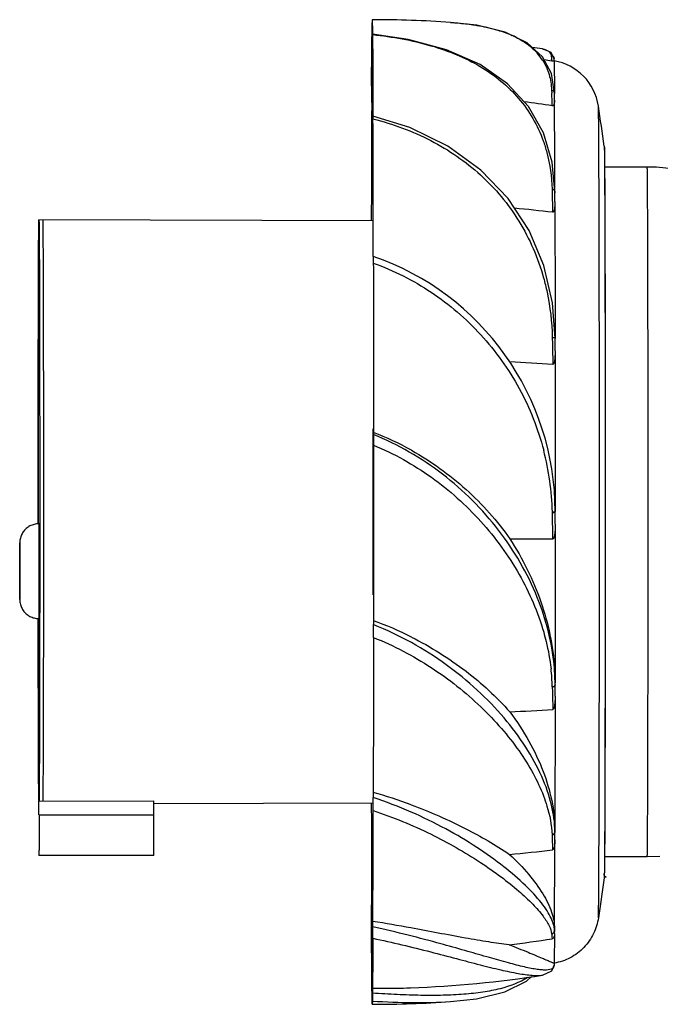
# Model space of a CAD drawing. Header units: millimetres. Extents: x 520 to 659, y -95 to -22.
# Tile 1 of 2: x 520 to 567, y -95 to -22. Entities that reach past the tile are written whole.
import ezdxf

# ---------------------------------------------------------------- set-up
doc = ezdxf.new("R2010")
doc.units = ezdxf.units.MM
doc.header["$LTSCALE"] = 30.734
doc.layers.get('0').update_dxf_attribs({"linetype": 'CONTINUOUS'})

msp = doc.modelspace()

# ---------------------------------------------------------------- linework, layer by layer
at = {"color": 7, "linetype": 'Continuous'}
for p, q in [((551.42, -22.417), (551.431, -22.418)), ((545.617, -23.422), (545.618, -23.04)), ((545.656, -23.284), (545.657, -23.319)), ((545.657, -23.319), (545.691, -23.323)), ((545.657, -23.319), (545.69, -23.324)), ((558.218, -24.38), (558.222, -24.381)), ((545.633, -25.104), (545.633, -25.104)), ((558.871, -24.867), (558.872, -24.873)), ((558.919, -25.275), (558.92, -25.289)), ((559.085, -25.271), (559.085, -25.267)), ((559.085, -25.27), (559.085, -25.271)), ((558.905, -27.436), (558.906, -27.456)), ((558.906, -27.456), (558.915, -27.652)), ((559.116, -27.647), (559.116, -27.666)), ((545.583, -27.939), (545.583, -28.352)), ((559.119, -28.159), (559.116, -27.666)), ((562.367, -28.605), (562.367, -28.605)), ((545.59, -29.31), (545.589, -29.657)), ((565.979, -33.119), (562.823, -33.119)), ((558.934, -34.753), (558.934, -34.782)), ((558.934, -34.782), (558.938, -34.901)), ((559.144, -34.919), (559.145, -35.024)), ((559.145, -34.897), (559.145, -34.926)), ((559.146, -35.682), (559.145, -34.926)), ((545.7, -37.087), (520.979, -37.019)), ((520.979, -37.019), (520.988, -37.284)), ((521.288, -37.284), (521.279, -37.019)), ((520.987, -39.605), (520.979, -39.369)), ((558.953, -45.702), (558.954, -45.738)), ((559.164, -45.758), (559.164, -45.792)), ((559.164, -46.701), (559.164, -45.793)), ((545.725, -52.737), (545.726, -52.895)), ((559.002, -60.613), (558.959, -58.618)), ((559.171, -58.612), (559.17, -58.576)), ((559.17, -59.53), (559.171, -58.612)), ((562.864, -58.614), (562.864, -58.865)), ((521.029, -59.495), (520.959, -59.495)), ((555.817, -60.613), (559.002, -60.613)), ((519.554, -62.065), (519.555, -61.693)), ((519.553, -62.996), (519.554, -62.547)), ((519.554, -62.114), (519.554, -62.065)), ((519.554, -62.484), (519.554, -62.114)), ((519.554, -62.547), (519.554, -62.484)), ((519.554, -63.44), (519.553, -62.996)), ((520.968, -62.995), (520.968, -63.063)), ((519.554, -63.506), (519.554, -63.44)), ((519.554, -63.908), (519.554, -63.506)), ((519.554, -63.913), (519.554, -63.908)), ((521.024, -66.495), (520.959, -66.495)), ((545.724, -66.654), (545.724, -66.946)), ((545.746, -66.955), (545.724, -66.946)), ((545.746, -66.956), (545.724, -66.946)), ((559.164, -71.314), (559.115, -70.182)), ((559.165, -70.201), (559.164, -71.256)), ((559.164, -71.402), (559.163, -71.253)), ((558.953, -71.535), (558.953, -71.565)), ((559.163, -72.223), (559.164, -71.433)), ((559.164, -71.402), (559.164, -71.433)), ((545.709, -79.347), (545.709, -79.729)), ((520.971, -81.019), (520.971, -80.01)), ((520.987, -80.009), (529.487, -79.986)), ((529.487, -81.018), (529.487, -79.986)), ((545.7, -80.15), (529.479, -80.196)), ((520.987, -81.018), (520.986, -81.487)), ((520.987, -81.018), (529.487, -81.018)), ((529.486, -81.487), (529.487, -81.018)), ((559.145, -82.152), (559.145, -82.258)), ((559.145, -82.152), (559.145, -82.178)), ((558.934, -82.485), (558.934, -82.505)), ((559.143, -82.845), (559.145, -82.302)), ((559.145, -82.281), (559.145, -82.302)), ((529.479, -84.019), (520.979, -84.019)), ((565.979, -84.119), (562.823, -84.119)), ((566.898, -84.089), (565.979, -84.119)), ((562.795, -85.658), (562.367, -88.633)), ((562.801, -85.515), (562.795, -85.658)), ((562.795, -85.658), (562.795, -85.658)), ((545.589, -87.587), (545.59, -87.926)), ((545.682, -89.299), (545.682, -88.885)), ((559.116, -89.416), (559.117, -89.553)), ((559.117, -89.416), (559.116, -89.438)), ((558.905, -89.801), (558.906, -89.809)), ((559.114, -89.778), (559.117, -89.566)), ((559.117, -89.558), (559.117, -89.567)), ((550.917, -90.603), (550.719, -90.548)), ((545.633, -92.133), (545.633, -92.133)), ((559.083, -91.98), (559.083, -92.127)), ((558.24, -92.857), (558.241, -92.857)), ((545.648, -93.815), (545.648, -94.197)), ((548.46, -93.798), (548.465, -93.797)), ((545.646, -94.782), (545.636, -95.018)), ((551.416, -94.821), (551.426, -94.82))]:
    msp.add_line(p, q, dxfattribs=at)
for points in [[(558.218, -24.96), (557.094, -23.939), (555.477, -23.154), (553.361, -22.634), (551.42, -22.417)], [(559.145, -34.896), (558.947, -32.742), (558.297, -30.576), (557.195, -28.641), (555.637, -26.955), (553.611, -25.542), (551.134, -24.438), (548.284, -23.673), (545.656, -23.284)], [(559.083, -25.104), (558.87, -24.65), (558.223, -24.381)], [(559.116, -27.645), (558.891, -26.209), (558.218, -24.96)], [(559.164, -45.757), (558.973, -43.145), (558.335, -40.396), (557.242, -37.811), (555.687, -35.438), (553.67, -33.333), (551.22, -31.563), (548.409, -30.194), (545.689, -29.345)], [(558.241, -92.857), (558.913, -92.554), (559.083, -92.13)], [(551.416, -94.821), (553.35, -94.605), (555.449, -94.088), (557.052, -93.308), (557.426, -92.967)]]:
    msp.add_lwpolyline(points, dxfattribs=at)
for centre, radius, start, end in [((545.629, -107.23), 85.01, 86.08696, 89.99987), ((553.1, -29.819), 7.053, 63.25369, 65.97357), ((545.621, -104.051), 80.661, 81.01206, 81.55161), ((554.751, -27.439), 4.135, 32.12254, 41.26329), ((545.654, -103.936), 79.758, 80.4256, 80.84403), ((545.022, -26.662), 13.966, 5.70396, 6.28008), ((558.808, -25.12), 0.273, 0.32256, 8.32718), ((511.703, -25.943), 47.387, 0.81258, 0.99654), ((558.41, -29.202), 4.001, 8.56178, 80.31448), ((792.92, -27.904), 247.337, 179.81324, 180.00802), ((314.595, -38.281), 244.551, 2.27144, 2.49105), ((545.744, -113.322), 85.756, 81.1393, 82.54468), ((-1370.524, -38.901), 1929.672, 0.119147, 0.318969), ((364.631, -58.619), 200, 7.7701, 8.631), ((3560.598, -42.711), 3015.038, 179.751923, 179.892277), ((-3860.755, -43.91), 4406.469, 0.054531, 0.186634), ((565.978, -47.206), 14.088, 45.19461, 89.99911), ((545.876, -146.261), 110.579, 83.19398, 84.66261), ((539.176, -58.613), 19.995, 0.10379, 70.91934), ((545.912, -250.388), 203.103, 86.30592, 87.20596), ((538.001, -72.888), 21.58, 60.76578, 69.02862), ((539.006, -59.096), 19.959, 1.3708, 14.62485), ((537.048, -90.672), 25.537, 63.25988, 70.13916), ((259.668, -67.61), 286.057, 359.94263, 0.13284), ((543.743, -71.945), 15.216, 1.5443, 6.55328), ((541.711, -71.37), 17.453, 0.57661, 3.87818), ((542.091, -71.362), 17.073, 0.3633, 0.5621), ((545.931, 129.242), 202.879, 272.79069, 273.69172), ((535.381, -115.669), 37.762, 69.63539, 74.12787), ((534.692, -79.741), 13.724, 180.88546, 181.12143), ((203.454, -80.083), 342.255, 359.89694, 0.05915), ((4257.327, -72.362), 3711.769, 180.120913, 180.235022), ((-2371.325, -75.337), 2917.038, 359.733897, 359.8947), ((854.688, -72.506), 295.923, 181.93636, 182.14781), ((-1731.752, -76.933), 2290.902, 359.687708, 359.852106), ((545.811, 26.781), 111.16, 275.14916, 276.80016), ((298.346, -89.333), 247.337, 359.81324, 0.00802), ((518.886, -251.448), 164.757, 79.64687, 80.63967), ((545.697, -5.168), 86.033, 276.71526, 278.85692), ((545.638, -13.115), 80.732, 272.00735, 278.98057), ((545.636, -9.995), 85.023, 270.00023, 273.90509)]:
    msp.add_arc(centre, radius, start, end, dxfattribs=at)
for points, knots in [([(545.618, -23.04), (545.618, -22.967), (545.619, -22.772), (545.617, -22.577), (545.62, -22.456)], [0, 0, 0, 0, 0.376214, 1, 1, 1, 1]), ([(545.629, -22.22), (545.631, -22.22), (545.63, -22.228), (545.633, -22.237), (545.633, -22.259), (545.634, -22.286), (545.636, -22.323), (545.637, -22.386), (545.639, -22.486), (545.642, -22.63), (545.644, -22.805), (545.647, -23.012), (545.648, -23.16), (545.649, -23.239)], [0, 0, 0, 0, 0.004113, 0.015964, 0.03564, 0.063148, 0.098485, 0.141644, 0.251394, 0.392269, 0.564114, 0.766771, 1, 1, 1, 1]), ([(551.43, -22.419), (551.562, -22.428), (552.071, -22.467), (552.58, -22.522), (552.956, -22.575)], [0, 0, 0, 0, 0.257466, 1, 1, 1, 1]), ([(552.956, -22.575), (553.039, -22.586), (553.362, -22.634), (553.683, -22.692), (553.922, -22.741)], [0, 0, 0, 0, 0.255615, 1, 1, 1, 1]), ([(553.922, -22.741), (554.008, -22.759), (554.343, -22.832), (554.676, -22.918), (554.921, -22.991)], [0, 0, 0, 0, 0.256708, 1, 1, 1, 1]), ([(554.921, -22.991), (555.013, -23.019), (555.369, -23.131), (555.719, -23.264), (555.972, -23.377)], [0, 0, 0, 0, 0.258156, 1, 1, 1, 1]), ([(545.585, -27.098), (545.587, -26.607), (545.592, -25.745), (545.598, -24.638), (545.608, -23.903), (545.611, -23.54), (545.617, -23.422)], [0, 0, 0, 0, 0.400575, 0.703372, 0.904122, 1, 1, 1, 1]), ([(545.657, -23.319), (545.665, -24.104), (545.675, -26.108), (545.683, -28.112), (545.686, -29.33)], [0, 0, 0, 0, 0.392003, 1, 1, 1, 1]), ([(545.691, -23.323), (547.134, -23.478), (549.246, -23.854), (551.875, -24.766), (553.628, -25.633), (555.18, -26.709), (556.503, -27.997), (557.565, -29.494), (558.078, -30.606), (558.284, -31.183)], [0, 0, 0, 0, 0.277729, 0.407406, 0.531357, 0.650753, 0.767197, 0.882853, 1, 1, 1, 1]), ([(556.274, -23.521), (556.43, -23.6), (557.01, -23.921), (557.537, -24.345), (557.859, -24.712)], [0, 0, 0, 0, 0.263701, 1, 1, 1, 1]), ([(558.224, -24.381), (558.312, -24.395), (558.472, -24.432), (558.678, -24.533), (558.82, -24.681), (558.862, -24.805), (558.871, -24.867)], [0, 0, 0, 0, 0.309374, 0.56309, 0.78255, 1, 1, 1, 1]), ([(545.633, -25.104), (545.631, -25.104), (545.632, -25.113), (545.629, -25.123), (545.629, -25.146), (545.627, -25.174), (545.626, -25.212), (545.624, -25.279), (545.621, -25.384), (545.619, -25.535), (545.616, -25.718), (545.613, -25.935), (545.611, -26.184), (545.608, -26.466), (545.604, -26.906), (545.6, -27.534), (545.595, -28.381), (545.592, -28.987), (545.59, -29.31)], [0, 0, 0, 0, 0.001073, 0.004107, 0.009127, 0.016133, 0.025126, 0.036104, 0.064008, 0.099826, 0.143519, 0.195036, 0.254328, 0.321345, 0.396016, 0.567996, 0.769598, 1, 1, 1, 1]), ([(545.675, -29.311), (545.674, -28.99), (545.671, -28.386), (545.666, -27.542), (545.661, -26.822), (545.656, -26.3), (545.652, -25.945), (545.65, -25.728), (545.647, -25.544), (545.644, -25.392), (545.642, -25.273), (545.639, -25.195), (545.637, -25.149), (545.636, -25.126), (545.634, -25.113), (545.634, -25.106), (545.633, -25.104)], [0, 0, 0, 0, 0.229353, 0.430191, 0.601703, 0.743226, 0.802552, 0.85418, 0.898062, 0.934148, 0.962399, 0.982795, 0.990043, 0.995324, 0.998637, 1, 1, 1, 1]), ([(558.253, -25.241), (558.451, -25.558), (558.768, -26.272), (558.886, -27.041), (558.905, -27.436)], [0, 0, 0, 0, 0.485778, 1, 1, 1, 1]), ([(558.871, -24.867), (558.927, -24.876), (559.035, -24.933), (559.08, -25.047), (559.083, -25.103)], [0, 0, 0, 0, 0.499469, 1, 1, 1, 1]), ([(558.872, -24.873), (558.875, -24.893), (558.887, -24.98), (558.897, -25.067), (558.904, -25.134)], [0, 0, 0, 0, 0.227473, 1, 1, 1, 1]), ([(559.078, -25.08), (559.071, -25.03), (559.023, -24.93), (558.922, -24.884), (558.872, -24.875)], [0, 0, 0, 0, 0.498263, 1, 1, 1, 1]), ([(559.085, -25.271), (559.086, -25.279), (559.062, -25.29), (559.014, -25.298), (558.967, -25.296), (558.935, -25.291)], [0, 0, 0, 0, 0.157885, 0.371204, 1, 1, 1, 1]), ([(559.085, -25.27), (559.088, -25.294), (559.09, -25.363), (559.096, -25.587), (559.102, -26.025), (559.109, -26.736), (559.113, -27.294), (559.115, -27.614)], [0, 0, 0, 0, 0.030797, 0.088848, 0.28624, 0.590754, 1, 1, 1, 1]), ([(558.905, -27.436), (558.96, -27.443), (559.066, -27.487), (559.116, -27.595), (559.116, -27.645)], [0, 0, 0, 0, 0.523435, 1, 1, 1, 1]), ([(559.114, -27.666), (559.114, -27.633), (559.097, -27.563), (559.045, -27.513), (559.015, -27.495)], [0, 0, 0, 0, 0.485993, 1, 1, 1, 1]), ([(559.119, -28.158), (559.119, -28.196), (559.116, -28.273), (559.105, -28.369), (559.087, -28.446), (559.067, -28.503), (559.04, -28.55), (559.003, -28.585), (558.971, -28.592), (558.953, -28.589)], [0, 0, 0, 0, 0.228916, 0.460123, 0.577266, 0.696599, 0.822292, 0.89463, 1, 1, 1, 1]), ([(562.367, -88.633), (562.37, -88.613), (562.371, -88.549), (562.375, -88.418), (562.378, -88.217), (562.382, -87.946), (562.386, -87.606), (562.391, -87.017), (562.397, -86.115), (562.404, -84.841), (562.41, -83.319), (562.416, -81.565), (562.424, -78.811), (562.432, -74.927), (562.438, -69.844), (562.443, -64.338), (562.444, -58.618), (562.443, -52.897), (562.438, -47.392), (562.432, -42.309), (562.424, -38.426), (562.416, -35.672), (562.41, -33.918), (562.404, -32.397), (562.396, -31.123), (562.393, -30.221), (562.385, -29.688), (562.385, -29.438), (562.381, -29.235), (562.378, -29.052), (562.377, -28.892), (562.372, -28.803), (562.375, -28.725), (562.368, -28.664), (562.369, -28.622), (562.367, -28.605)], [0, 0, 0, 0, 0.00101, 0.003194, 0.006548, 0.011065, 0.016734, 0.023542, 0.040507, 0.061802, 0.087224, 0.116536, 0.14946, 0.224875, 0.310633, 0.403512, 0.500018, 0.596522, 0.689396, 0.775147, 0.850553, 0.88347, 0.912778, 0.9382, 0.959491, 0.976427, 0.983296, 0.98614, 0.988903, 0.993456, 0.995256, 0.996923, 0.997921, 0.999119, 1, 1, 1, 1]), ([(545.688, -29.414), (545.688, -29.404), (545.689, -29.387), (545.687, -29.363), (545.69, -29.354), (545.687, -29.344), (545.689, -29.345)], [0, 0, 0, 0, 0.437612, 0.751085, 0.938601, 1, 1, 1, 1]), ([(545.689, -29.345), (545.69, -29.345), (545.688, -29.352), (545.69, -29.36), (545.689, -29.378), (545.69, -29.402), (545.69, -29.432), (545.69, -29.484), (545.69, -29.526), (545.69, -29.556)], [0, 0, 0, 0, 0.016953, 0.066671, 0.148352, 0.261097, 0.403999, 0.575878, 1, 1, 1, 1]), ([(545.69, -29.556), (547.171, -29.927), (550.026, -30.976), (553.161, -33.12), (555.223, -35.273), (556.985, -37.72), (557.899, -39.837), (558.308, -41.301)], [0, 0, 0, 0, 0.253592, 0.500338, 0.623449, 0.747364, 1, 1, 1, 1]), ([(558.284, -31.183), (558.384, -31.46), (558.742, -32.619), (558.906, -33.836), (558.934, -34.753)], [0, 0, 0, 0, 0.243247, 1, 1, 1, 1]), ([(562.795, -31.578), (562.806, -31.662), (562.809, -31.893), (562.817, -32.348), (562.822, -33.024), (562.829, -33.938), (562.835, -35.083), (562.84, -36.449), (562.846, -38.023), (562.853, -40.494), (562.86, -43.979), (562.866, -48.539), (562.87, -53.48), (562.871, -56.88), (562.871, -58.614)], [0, 0, 0, 0, 0.009445, 0.025493, 0.050526, 0.084432, 0.126921, 0.177606, 0.236017, 0.301609, 0.451824, 0.622643, 0.807673, 1, 1, 1, 1]), ([(562.795, -31.579), (562.798, -31.598), (562.799, -31.657), (562.803, -31.777), (562.806, -31.961), (562.811, -32.33), (562.816, -32.944), (562.823, -33.861), (562.828, -35.011), (562.834, -36.382), (562.84, -37.962), (562.847, -40.443), (562.854, -43.939), (562.86, -48.513), (562.864, -53.467), (562.864, -56.876), (562.864, -58.614)], [0, 0, 0, 0, 0.002108, 0.006559, 0.013345, 0.02245, 0.047525, 0.08155, 0.124206, 0.17509, 0.233727, 0.299565, 0.450306, 0.621665, 0.807209, 1, 1, 1, 1]), ([(565.979, -84.119), (565.979, -84.119), (565.979, -84.115), (565.981, -84.11), (565.981, -84.1), (565.982, -84.08), (565.984, -84.044), (565.985, -83.99), (565.987, -83.921), (565.988, -83.837), (565.99, -83.737), (565.992, -83.575), (565.995, -83.334), (565.998, -83), (566.001, -82.607), (566.004, -82.157), (566.007, -81.65), (566.01, -81.088), (566.013, -80.471), (566.017, -79.545), (566.021, -78.265), (566.026, -76.59), (566.03, -74.741), (566.034, -72.738), (566.037, -70.598), (566.04, -68.343), (566.042, -65.995), (566.045, -62.742), (566.046, -58.616), (566.045, -54.491), (566.042, -51.239), (566.04, -48.891), (566.037, -46.636), (566.034, -44.497), (566.03, -42.494), (566.026, -40.645), (566.021, -38.97), (566.017, -37.69), (566.013, -36.764), (566.01, -36.148), (566.007, -35.586), (566.004, -35.079), (566.001, -34.629), (565.998, -34.236), (565.995, -33.903), (565.992, -33.662), (565.99, -33.499), (565.988, -33.4), (565.987, -33.316), (565.985, -33.247), (565.984, -33.193), (565.982, -33.158), (565.981, -33.138), (565.981, -33.127), (565.979, -33.123), (565.979, -33.119), (565.979, -33.119)], [0, 0, 0, 0, 0.000042, 0.000157, 0.000348, 0.000613, 0.001368, 0.002424, 0.003779, 0.005432, 0.007384, 0.009633, 0.015014, 0.021563, 0.029265, 0.038101, 0.048049, 0.059086, 0.071186, 0.084317, 0.11355, 0.146501, 0.182857, 0.222269, 0.264357, 0.308714, 0.354913, 0.40251, 0.500046, 0.597576, 0.645167, 0.691358, 0.735706, 0.777786, 0.817192, 0.853545, 0.886493, 0.915722, 0.928852, 0.940951, 0.951986, 0.961931, 0.970764, 0.978463, 0.985008, 0.990385, 0.992632, 0.994582, 0.996233, 0.997585, 0.998638, 0.999392, 0.999656, 0.999845, 0.999959, 1, 1, 1, 1]), ([(558.934, -34.753), (558.961, -34.755), (559.014, -34.765), (559.098, -34.799), (559.145, -34.859), (559.145, -34.897)], [0, 0, 0, 0, 0.301541, 0.584822, 1, 1, 1, 1]), ([(559.044, -34.808), (559.035, -34.805), (559, -34.792), (558.963, -34.786), (558.934, -34.783)], [0, 0, 0, 0, 0.238216, 1, 1, 1, 1]), ([(558.938, -34.901), (558.941, -35.029), (558.956, -35.549), (558.97, -36.069), (558.981, -36.461)], [0, 0, 0, 0, 0.245962, 1, 1, 1, 1]), ([(559.143, -34.926), (559.142, -34.902), (559.12, -34.848), (559.071, -34.819), (559.044, -34.808)], [0, 0, 0, 0, 0.44168, 1, 1, 1, 1]), ([(559.146, -35.682), (559.146, -35.75), (559.144, -35.887), (559.131, -36.09), (559.102, -36.264), (559.068, -36.388), (559.016, -36.465), (558.98, -36.461)], [0, 0, 0, 0, 0.248079, 0.496802, 0.745968, 0.87118, 1, 1, 1, 1]), ([(559.146, -35.682), (559.148, -36.444), (559.156, -39.801), (559.161, -43.159), (559.163, -45.755)], [0, 0, 0, 0, 0.226811, 1, 1, 1, 1]), ([(520.922, -59.497), (520.922, -58.051), (520.923, -55.208), (520.925, -51.7), (520.928, -49.006), (520.931, -47.118), (520.934, -45.346), (520.938, -43.709), (520.942, -42.224), (520.946, -40.904), (520.95, -39.915), (520.954, -39.216), (520.956, -38.765), (520.959, -38.364), (520.962, -38.015), (520.964, -37.718), (520.967, -37.503), (520.969, -37.358), (520.97, -37.269), (520.971, -37.194), (520.973, -37.133), (520.974, -37.085), (520.975, -37.053), (520.977, -37.035), (520.977, -37.026), (520.978, -37.022), (520.978, -37.019), (520.979, -37.019)], [0, 0, 0, 0, 0.192885, 0.379549, 0.468171, 0.552445, 0.631515, 0.70458, 0.770901, 0.829804, 0.880693, 0.902968, 0.923052, 0.940895, 0.956453, 0.969683, 0.980554, 0.985097, 0.989041, 0.992381, 0.995117, 0.997247, 0.998771, 0.999305, 0.999687, 0.999918, 1, 1, 1, 1]), ([(520.988, -37.284), (520.993, -37.595), (520.999, -38.432), (521.008, -39.992), (521.016, -42.14), (521.025, -45.966), (521.033, -51.58), (521.036, -58.798), (521.033, -65.994), (521.025, -71.562), (521.015, -75.331), (521.007, -77.424), (520.998, -78.924), (520.992, -79.719), (520.987, -80.009)], [0, 0, 0, 0, 0.021849, 0.058756, 0.109558, 0.172653, 0.32744, 0.503742, 0.679493, 0.832699, 0.894676, 0.944185, 0.979666, 1, 1, 1, 1]), ([(521.287, -80.009), (521.292, -79.719), (521.298, -78.924), (521.307, -77.424), (521.315, -75.331), (521.325, -71.562), (521.333, -65.994), (521.336, -58.798), (521.333, -51.58), (521.325, -45.966), (521.316, -42.14), (521.308, -39.992), (521.299, -38.432), (521.293, -37.595), (521.288, -37.284)], [0, 0, 0, 0, 0.020335, 0.055816, 0.105326, 0.167303, 0.32051, 0.496262, 0.672563, 0.827348, 0.890443, 0.941245, 0.978151, 1, 1, 1, 1]), ([(520.979, -39.369), (520.978, -39.369), (520.978, -39.372), (520.977, -39.376), (520.977, -39.384), (520.976, -39.4), (520.975, -39.428), (520.973, -39.471), (520.972, -39.526), (520.971, -39.593), (520.97, -39.673), (520.968, -39.803), (520.966, -39.995), (520.963, -40.262), (520.961, -40.575), (520.959, -40.934), (520.956, -41.339), (520.953, -41.965), (520.95, -42.852), (520.946, -44.035), (520.942, -45.366), (520.939, -46.833), (520.936, -48.42), (520.934, -50.111), (520.931, -52.522), (520.929, -55.661), (520.928, -58.205), (520.928, -59.497)], [0, 0, 0, 0, 0.000082, 0.000313, 0.000696, 0.001231, 0.002756, 0.00489, 0.007629, 0.010974, 0.014923, 0.019472, 0.030359, 0.043606, 0.059183, 0.077049, 0.097157, 0.119458, 0.170402, 0.229363, 0.295736, 0.368846, 0.447948, 0.532234, 0.620845, 0.807393, 1, 1, 1, 1]), ([(545.713, -39.716), (545.714, -39.716), (545.712, -39.721), (545.714, -39.726), (545.713, -39.738), (545.714, -39.761), (545.714, -39.801), (545.714, -39.859), (545.714, -39.932), (545.715, -40.053), (545.715, -40.15), (545.715, -40.218)], [0, 0, 0, 0, 0.004574, 0.018176, 0.040607, 0.071664, 0.158617, 0.276447, 0.422419, 0.593804, 1, 1, 1, 1]), ([(545.715, -40.218), (545.717, -41.199), (545.722, -45.372), (545.724, -49.545), (545.725, -52.737)], [0, 0, 0, 0, 0.235089, 1, 1, 1, 1]), ([(545.715, -40.218), (547.221, -40.755), (550.118, -42.215), (553.819, -45.393), (556.683, -49.396), (557.904, -52.469), (558.318, -54.057)], [0, 0, 0, 0, 0.246933, 0.495202, 0.746519, 1, 1, 1, 1]), ([(558.308, -41.301), (558.406, -41.655), (558.758, -43.098), (558.925, -44.585), (558.953, -45.702)], [0, 0, 0, 0, 0.247021, 1, 1, 1, 1]), ([(558.953, -45.702), (559.003, -45.703), (559.072, -45.709), (559.142, -45.73), (559.164, -45.749), (559.164, -45.758)], [0, 0, 0, 0, 0.674226, 0.887821, 1, 1, 1, 1]), ([(559.063, -45.746), (559.054, -45.745), (559.018, -45.741), (558.981, -45.739), (558.953, -45.738)], [0, 0, 0, 0, 0.231646, 1, 1, 1, 1]), ([(558.954, -45.762), (558.958, -45.923), (558.972, -46.571), (558.987, -47.22), (558.998, -47.706)], [0, 0, 0, 0, 0.248818, 1, 1, 1, 1]), ([(559.162, -45.793), (559.161, -45.781), (559.122, -45.755), (559.088, -45.75), (559.063, -45.746)], [0, 0, 0, 0, 0.323525, 1, 1, 1, 1]), ([(559.164, -46.701), (559.164, -46.788), (559.162, -46.963), (559.15, -47.181), (559.132, -47.355), (559.112, -47.484), (559.085, -47.592), (559.055, -47.669), (559.019, -47.708), (558.998, -47.706)], [0, 0, 0, 0, 0.250594, 0.501367, 0.626754, 0.752036, 0.877002, 0.939311, 1, 1, 1, 1]), ([(559.164, -46.701), (559.165, -47.661), (559.169, -51.62), (559.17, -55.578), (559.17, -58.576)], [0, 0, 0, 0, 0.242606, 1, 1, 1, 1]), ([(545.707, -58.613), (545.707, -58.098), (545.707, -56.052), (545.706, -54.006), (545.705, -52.475)], [0, 0, 0, 0, 0.251849, 1, 1, 1, 1]), ([(559.115, -70.182), (558.972, -68.387), (558.045, -64.724), (555.649, -60.629), (553.087, -57.717), (550.868, -55.77), (548.412, -54.125), (546.636, -53.264), (545.726, -52.895)], [0, 0, 0, 0, 0.235782, 0.485937, 0.61395, 0.742581, 0.871347, 1, 1, 1, 1]), ([(545.726, -52.895), (545.726, -52.939), (545.727, -53.201), (545.727, -53.463), (545.727, -53.681)], [0, 0, 0, 0, 0.165523, 1, 1, 1, 1]), ([(545.727, -53.681), (545.728, -54.775), (545.728, -59.1), (545.727, -63.424), (545.724, -66.654)], [0, 0, 0, 0, 0.253034, 1, 1, 1, 1]), ([(545.727, -53.681), (547.238, -54.298), (550.119, -55.909), (553.182, -58.65), (555.232, -61.177), (556.948, -63.836), (557.891, -66.019), (558.317, -67.506)], [0, 0, 0, 0, 0.253951, 0.508231, 0.634569, 0.759279, 1, 1, 1, 1]), ([(548.54, -54.056), (549.986, -54.865), (552.68, -56.799), (554.883, -59.278), (555.817, -60.613)], [0, 0, 0, 0, 0.50426, 1, 1, 1, 1]), ([(545.705, -64.752), (545.706, -64.246), (545.707, -62.2), (545.707, -60.153), (545.707, -58.613)], [0, 0, 0, 0, 0.24741, 1, 1, 1, 1]), ([(558.959, -58.618), (559.002, -58.616), (559.069, -58.609), (559.139, -58.599), (559.161, -58.586)], [0, 0, 0, 0, 0.618865, 1, 1, 1, 1]), ([(558.96, -58.654), (558.988, -58.653), (559.038, -58.649), (559.106, -58.64), (559.144, -58.631), (559.171, -58.619), (559.171, -58.612)], [0, 0, 0, 0, 0.382077, 0.697217, 0.907702, 1, 1, 1, 1]), ([(562.871, -58.614), (562.871, -60.333), (562.87, -63.709), (562.867, -67.869), (562.863, -71.057), (562.859, -73.289), (562.855, -75.385), (562.851, -77.326), (562.846, -79.094), (562.842, -80.45), (562.838, -81.437), (562.835, -82.099), (562.832, -82.707), (562.828, -83.259), (562.826, -83.754), (562.825, -84.191), (562.818, -84.518), (562.814, -84.75), (562.814, -84.903), (562.82, -85.041), (562.825, -85.163), (562.819, -85.27), (562.791, -85.357), (562.769, -85.423), (562.781, -85.476), (562.81, -85.512), (562.85, -85.545), (562.886, -85.573), (562.914, -85.605), (562.902, -85.63), (562.889, -85.635), (562.882, -85.638)], [0, 0, 0, 0, 0.190406, 0.373766, 0.46068, 0.543326, 0.620938, 0.692791, 0.758223, 0.816633, 0.843034, 0.867485, 0.889927, 0.910314, 0.928606, 0.944749, 0.958693, 0.964848, 0.970475, 0.975581, 0.980113, 0.98402, 0.987374, 0.990202, 0.991554, 0.993179, 0.995232, 0.997216, 0.99856, 0.999127, 1, 1, 1, 1]), ([(562.864, -58.865), (562.864, -61.991), (562.862, -67.845), (562.852, -74.803), (562.839, -79.518), (562.83, -82.14), (562.818, -84.023), (562.811, -85.024), (562.804, -85.39)], [0, 0, 0, 0, 0.353637, 0.662066, 0.786958, 0.886854, 0.958619, 1, 1, 1, 1]), ([(520.959, -59.495), (520.847, -59.495), (520.623, -59.522), (520.307, -59.641), (520.028, -59.832), (519.802, -60.083), (519.643, -60.38), (519.575, -60.641), (519.56, -60.812), (519.558, -60.902), (519.557, -61.046), (519.555, -61.331), (519.554, -61.784), (519.554, -62.358), (519.553, -62.776), (519.553, -62.996)], [0, 0, 0, 0, 0.078001, 0.155943, 0.233827, 0.311666, 0.389574, 0.467112, 0.498258, 0.509574, 0.529581, 0.599308, 0.70827, 0.846395, 1, 1, 1, 1]), ([(520.959, -59.495), (520.959, -59.495), (520.959, -59.497), (520.96, -59.5), (520.96, -59.506), (520.96, -59.513), (520.96, -59.522), (520.96, -59.539), (520.961, -59.565), (520.961, -59.603), (520.962, -59.649), (520.962, -59.702), (520.962, -59.764), (520.963, -59.834), (520.963, -59.941), (520.964, -60.094), (520.965, -60.298), (520.965, -60.528), (520.966, -60.782), (520.967, -61.057), (520.967, -61.35), (520.968, -61.771), (520.968, -62.321), (520.968, -62.767), (520.968, -62.995)], [0, 0, 0, 0, 0.000308, 0.001215, 0.002723, 0.00483, 0.007535, 0.010838, 0.019227, 0.029982, 0.043075, 0.05847, 0.076131, 0.096022, 0.118091, 0.168537, 0.226996, 0.292894, 0.365606, 0.444425, 0.528602, 0.617309, 0.804903, 1, 1, 1, 1]), ([(559.17, -59.53), (559.17, -59.624), (559.167, -59.811), (559.155, -60.045), (559.137, -60.231), (559.117, -60.37), (559.09, -60.486), (559.06, -60.569), (559.025, -60.613), (559.002, -60.613)], [0, 0, 0, 0, 0.250745, 0.501466, 0.626838, 0.752213, 0.877541, 0.940156, 1, 1, 1, 1]), ([(559.17, -59.53), (559.17, -60.437), (559.169, -63.994), (559.167, -67.551), (559.165, -70.201)], [0, 0, 0, 0, 0.255067, 1, 1, 1, 1]), ([(519.555, -61.679), (519.555, -61.534), (519.555, -61.337), (519.556, -61.103), (519.557, -61), (519.558, -60.945), (519.558, -60.924), (519.558, -60.912), (519.558, -60.903), (519.559, -60.9), (519.559, -60.894), (519.559, -60.898), (519.559, -60.901), (519.56, -60.913), (519.56, -60.935), (519.56, -60.971), (519.561, -61.018), (519.561, -61.078), (519.562, -61.149), (519.562, -61.23), (519.562, -61.36), (519.563, -61.545), (519.564, -61.891), (519.564, -62.378), (519.564, -62.783), (519.564, -62.995)], [0, 0, 0, 0, 0.15052, 0.20505, 0.243914, 0.257173, 0.262218, 0.266198, 0.26911, 0.270948, 0.27171, 0.272042, 0.273448, 0.275929, 0.284098, 0.296512, 0.313098, 0.333747, 0.358349, 0.386755, 0.418789, 0.492987, 0.579188, 0.779183, 1, 1, 1, 1]), ([(555.817, -60.613), (556.76, -62.061), (558.293, -65.142), (559.01, -68.517), (559.124, -70.189)], [0, 0, 0, 0, 0.507719, 1, 1, 1, 1]), ([(519.553, -62.996), (519.553, -63.215), (519.554, -63.633), (519.554, -64.206), (519.555, -64.66), (519.557, -64.944), (519.558, -65.089), (519.56, -65.178), (519.575, -65.35), (519.643, -65.611), (519.802, -65.908), (520.028, -66.159), (520.307, -66.349), (520.623, -66.468), (520.847, -66.495), (520.959, -66.495)], [0, 0, 0, 0, 0.15361, 0.29173, 0.400675, 0.470372, 0.49037, 0.50169, 0.532927, 0.610465, 0.688313, 0.766206, 0.844104, 0.922029, 1, 1, 1, 1]), ([(519.564, -62.995), (519.564, -63.226), (519.564, -63.564), (519.564, -64), (519.563, -64.29), (519.563, -64.545), (519.562, -64.755), (519.561, -64.9), (519.561, -64.99), (519.56, -65.037), (519.56, -65.067), (519.56, -65.083), (519.559, -65.091), (519.559, -65.094), (519.559, -65.095), (519.559, -65.092), (519.558, -65.09), (519.558, -65.081), (519.558, -65.07), (519.558, -65.055), (519.558, -65.036), (519.557, -65.004), (519.557, -64.954), (519.556, -64.853), (519.556, -64.695), (519.555, -64.37), (519.554, -64.104), (519.554, -63.913)], [0, 0, 0, 0, 0.211063, 0.309121, 0.398489, 0.476621, 0.541322, 0.590775, 0.609326, 0.62358, 0.633427, 0.636679, 0.63881, 0.639814, 0.639899, 0.640108, 0.641371, 0.643759, 0.647266, 0.651889, 0.657622, 0.664455, 0.681364, 0.702492, 0.756801, 0.825843, 1, 1, 1, 1]), ([(520.968, -63.063), (520.968, -63.288), (520.968, -63.727), (520.967, -64.268), (520.967, -64.681), (520.966, -64.969), (520.966, -65.238), (520.965, -65.486), (520.965, -65.711), (520.964, -65.91), (520.963, -66.06), (520.963, -66.165), (520.962, -66.233), (520.962, -66.293), (520.962, -66.346), (520.961, -66.39), (520.961, -66.427), (520.96, -66.452), (520.96, -66.469), (520.96, -66.478), (520.96, -66.485), (520.96, -66.491), (520.959, -66.493), (520.959, -66.495), (520.959, -66.495)], [0, 0, 0, 0, 0.196116, 0.384138, 0.472884, 0.557014, 0.635717, 0.708266, 0.77397, 0.832224, 0.882468, 0.904441, 0.924242, 0.941822, 0.957142, 0.970169, 0.980872, 0.989219, 0.992504, 0.995195, 0.997291, 0.99879, 0.999692, 1, 1, 1, 1]), ([(520.97, -79.953), (520.966, -79.748), (520.961, -79.219), (520.951, -77.719), (520.941, -75.076), (520.932, -71.12), (520.928, -68.135), (520.926, -66.499)], [0, 0, 0, 0, 0.045926, 0.117863, 0.334475, 0.635265, 1, 1, 1, 1]), ([(520.933, -66.516), (520.934, -67.871), (520.938, -70.337), (520.946, -73.603), (520.957, -75.954), (520.964, -77.193), (520.971, -77.632)], [0, 0, 0, 0, 0.365637, 0.665538, 0.881384, 1, 1, 1, 1]), ([(559.145, -82.258), (559.143, -81.596), (558.949, -80.187), (558.199, -78.071), (557.001, -75.903), (555.391, -73.761), (553.416, -71.719), (551.121, -69.85), (548.558, -68.214), (546.702, -67.339), (545.746, -66.955)], [0, 0, 0, 0, 0.093032, 0.197873, 0.314062, 0.43997, 0.573489, 0.712489, 0.855154, 1, 1, 1, 1]), ([(558.317, -67.506), (558.381, -67.731), (558.617, -68.62), (558.781, -69.528), (558.859, -70.208)], [0, 0, 0, 0, 0.254728, 1, 1, 1, 1]), ([(545.725, -67.896), (545.724, -68.937), (545.721, -72.754), (545.715, -76.571), (545.709, -79.347)], [0, 0, 0, 0, 0.272652, 1, 1, 1, 1]), ([(545.725, -67.896), (547.22, -68.491), (550.041, -69.974), (553.12, -72.408), (555.195, -74.574), (556.497, -76.225), (557.544, -77.892), (558.085, -79.038), (558.301, -79.603)], [0, 0, 0, 0, 0.274248, 0.539106, 0.665113, 0.784829, 0.89685, 1, 1, 1, 1]), ([(548.538, -67.866), (549.955, -68.58), (552.566, -70.209), (554.837, -72.291), (555.808, -73.396)], [0, 0, 0, 0, 0.518842, 1, 1, 1, 1]), ([(558.953, -71.535), (558.998, -71.53), (559.076, -71.512), (559.146, -71.459), (559.159, -71.427)], [0, 0, 0, 0, 0.576055, 1, 1, 1, 1]), ([(559.063, -71.539), (559.054, -71.542), (559.019, -71.554), (558.982, -71.561), (558.953, -71.564)], [0, 0, 0, 0, 0.237218, 1, 1, 1, 1]), ([(558.953, -71.565), (558.957, -71.705), (558.97, -72.256), (558.984, -72.806), (558.994, -73.216)], [0, 0, 0, 0, 0.254781, 1, 1, 1, 1]), ([(559.162, -71.433), (559.161, -71.454), (559.136, -71.504), (559.09, -71.528), (559.063, -71.539)], [0, 0, 0, 0, 0.421087, 1, 1, 1, 1]), ([(559.163, -72.223), (559.162, -72.308), (559.16, -72.479), (559.147, -72.693), (559.129, -72.863), (559.109, -72.99), (559.082, -73.096), (559.05, -73.175), (559.016, -73.215), (558.994, -73.216)], [0, 0, 0, 0, 0.248456, 0.496805, 0.62115, 0.745863, 0.871542, 0.935516, 1, 1, 1, 1]), ([(559.163, -72.223), (559.162, -73.125), (559.157, -76.435), (559.151, -79.746), (559.145, -82.155)], [0, 0, 0, 0, 0.272361, 1, 1, 1, 1]), ([(555.808, -73.396), (556.327, -74.09), (557.256, -75.504), (558.622, -78.363), (559.141, -80.671), (559.145, -82.152)], [0, 0, 0, 0, 0.273421, 0.532366, 1, 1, 1, 1]), ([(559.117, -89.553), (559.116, -89.412), (559.064, -89.099), (558.872, -88.615), (558.563, -88.077), (557.955, -87.241), (556.9, -86.121), (555.299, -84.752), (553.331, -83.353), (551.043, -81.994), (548.485, -80.74), (546.655, -80.048), (545.709, -79.729)], [0, 0, 0, 0, 0.024719, 0.054797, 0.090865, 0.133107, 0.235468, 0.359481, 0.50155, 0.657907, 0.825095, 1, 1, 1, 1]), ([(558.301, -79.603), (558.396, -79.851), (558.717, -80.783), (558.907, -81.765), (558.934, -82.485)], [0, 0, 0, 0, 0.269218, 1, 1, 1, 1]), ([(545.709, -80.698), (547.173, -81.177), (549.904, -82.303), (553.011, -84.07), (555.128, -85.546), (556.422, -86.578), (557.465, -87.545), (558.041, -88.194), (558.275, -88.505)], [0, 0, 0, 0, 0.309057, 0.590175, 0.715068, 0.826416, 0.92199, 1, 1, 1, 1]), ([(548.522, -80.268), (549.898, -80.779), (552.393, -81.871), (554.752, -83.232), (555.788, -83.93)], [0, 0, 0, 0, 0.540396, 1, 1, 1, 1]), ([(520.986, -81.487), (520.986, -81.659), (520.986, -81.991), (520.986, -82.469), (520.985, -82.842), (520.984, -83.113), (520.984, -83.294), (520.983, -83.456), (520.983, -83.6), (520.982, -83.724), (520.981, -83.826), (520.981, -83.898), (520.98, -83.944), (520.98, -83.97), (520.979, -83.99), (520.98, -84.006), (520.978, -84.013), (520.98, -84.019), (520.979, -84.019)], [0, 0, 0, 0, 0.20286, 0.393807, 0.566575, 0.644494, 0.715959, 0.780382, 0.837262, 0.886175, 0.926714, 0.95858, 0.971185, 0.981534, 0.989597, 0.995365, 0.998832, 1, 1, 1, 1]), ([(529.479, -84.019), (529.48, -84.019), (529.478, -84.013), (529.48, -84.006), (529.479, -83.99), (529.48, -83.97), (529.48, -83.944), (529.481, -83.898), (529.481, -83.826), (529.482, -83.724), (529.483, -83.6), (529.483, -83.456), (529.484, -83.294), (529.484, -83.113), (529.485, -82.842), (529.486, -82.469), (529.486, -81.991), (529.486, -81.659), (529.486, -81.487)], [0, 0, 0, 0, 0.001168, 0.004635, 0.010403, 0.018466, 0.028814, 0.04142, 0.073286, 0.113825, 0.162738, 0.219618, 0.284041, 0.355506, 0.433425, 0.606193, 0.79714, 1, 1, 1, 1]), ([(558.934, -82.485), (558.985, -82.477), (559.082, -82.439), (559.138, -82.347), (559.144, -82.301)], [0, 0, 0, 0, 0.529273, 1, 1, 1, 1]), ([(559.116, -82.396), (559.107, -82.41), (559.061, -82.466), (558.988, -82.495), (558.934, -82.504)], [0, 0, 0, 0, 0.235703, 1, 1, 1, 1]), ([(559.143, -82.846), (559.143, -82.91), (559.14, -83.039), (559.125, -83.23), (559.097, -83.394), (559.057, -83.518), (559.011, -83.592), (558.973, -83.597)], [0, 0, 0, 0, 0.24261, 0.48523, 0.730363, 0.857291, 1, 1, 1, 1]), ([(555.788, -83.93), (556.288, -84.397), (557.18, -85.317), (558.244, -86.748), (558.925, -88.097), (559.116, -89.006), (559.116, -89.416)], [0, 0, 0, 0, 0.312931, 0.584391, 0.812164, 1, 1, 1, 1]), ([(562.804, -85.39), (562.803, -85.451), (562.8, -85.541), (562.799, -85.631), (562.795, -85.658)], [0, 0, 0, 0, 0.688979, 1, 1, 1, 1]), ([(545.578, -87.823), (545.578, -87.834), (545.577, -87.85), (545.578, -87.874), (545.575, -87.884), (545.578, -87.893), (545.577, -87.893)], [0, 0, 0, 0, 0.436358, 0.749411, 0.937355, 1, 1, 1, 1]), ([(545.609, -93.919), (545.601, -93.104), (545.59, -91.02), (545.582, -88.935), (545.579, -87.665)], [0, 0, 0, 0, 0.390645, 1, 1, 1, 1]), ([(545.59, -87.926), (545.592, -88.25), (545.595, -88.856), (545.6, -89.703), (545.604, -90.332), (545.608, -90.773), (545.611, -91.054), (545.613, -91.304), (545.616, -91.52), (545.619, -91.704), (545.621, -91.854), (545.624, -91.959), (545.626, -92.026), (545.627, -92.064), (545.629, -92.092), (545.629, -92.115), (545.632, -92.125), (545.631, -92.133), (545.633, -92.133)], [0, 0, 0, 0, 0.230561, 0.43228, 0.604332, 0.679022, 0.746045, 0.805333, 0.856833, 0.900496, 0.936274, 0.964124, 0.975071, 0.98403, 0.991, 0.995979, 0.99897, 1, 1, 1, 1]), ([(558.275, -88.505), (558.444, -88.73), (558.712, -89.134), (558.886, -89.599), (558.905, -89.801)], [0, 0, 0, 0, 0.580362, 1, 1, 1, 1]), ([(562.366, -88.633), (562.306, -89.028), (562.06, -89.826), (561.338, -90.86), (560.313, -91.633), (559.499, -91.909), (559.083, -91.98)], [0, 0, 0, 0, 0.240413, 0.493145, 0.746516, 1, 1, 1, 1]), ([(550.719, -90.548), (549.914, -90.325), (548.242, -89.878), (546.556, -89.491), (545.682, -89.299)], [0, 0, 0, 0, 0.482732, 1, 1, 1, 1]), ([(555.758, -90.61), (555.256, -90.558), (554.176, -90.407), (551.755, -89.989), (549.839, -89.619), (548.495, -89.374)], [0, 0, 0, 0, 0.205553, 0.443636, 1, 1, 1, 1]), ([(545.681, -90.139), (545.679, -90.63), (545.674, -91.492), (545.668, -92.6), (545.658, -93.334), (545.655, -93.698), (545.648, -93.815)], [0, 0, 0, 0, 0.400575, 0.703372, 0.904122, 1, 1, 1, 1]), ([(545.681, -90.139), (547.115, -90.435), (549.181, -90.931), (551.813, -91.624), (553.536, -92.08), (555.054, -92.459), (556.342, -92.734), (557.265, -92.87), (557.87, -92.892), (558.126, -92.875), (558.24, -92.857)], [0, 0, 0, 0, 0.340973, 0.494673, 0.633897, 0.756163, 0.859077, 0.94062, 0.973069, 1, 1, 1, 1]), ([(558.905, -89.801), (558.923, -89.798), (558.996, -89.777), (559.06, -89.723), (559.087, -89.673)], [0, 0, 0, 0, 0.24305, 1, 1, 1, 1]), ([(559.088, -89.679), (559.07, -89.713), (559.017, -89.773), (558.943, -89.8), (558.905, -89.807)], [0, 0, 0, 0, 0.496731, 1, 1, 1, 1]), ([(558.906, -89.809), (558.909, -89.844), (558.92, -89.966), (558.933, -90.088), (558.944, -90.175)], [0, 0, 0, 0, 0.286617, 1, 1, 1, 1]), ([(559.114, -89.779), (559.114, -89.845), (559.106, -89.948), (559.067, -90.065), (559.021, -90.138), (558.974, -90.17), (558.944, -90.175)], [0, 0, 0, 0, 0.435889, 0.665846, 0.797854, 1, 1, 1, 1]), ([(559.114, -89.779), (559.113, -89.946), (559.111, -90.26), (559.107, -90.699), (559.103, -91.074), (559.1, -91.383), (559.096, -91.626), (559.093, -91.788), (559.089, -91.883), (559.088, -91.931), (559.085, -91.96), (559.085, -91.975), (559.083, -91.979)], [0, 0, 0, 0, 0.228412, 0.428011, 0.598296, 0.738872, 0.849508, 0.929995, 0.958884, 0.980184, 0.993886, 1, 1, 1, 1]), ([(559.087, -89.673), (559.092, -89.664), (559.108, -89.627), (559.117, -89.587), (559.117, -89.558)], [0, 0, 0, 0, 0.260428, 1, 1, 1, 1]), ([(559.083, -92.127), (559.083, -92.178), (559.063, -92.283), (558.941, -92.403), (558.754, -92.467), (558.508, -92.494), (558.196, -92.484), (557.819, -92.439), (557.378, -92.363), (556.665, -92.21), (555.632, -91.943), (554.235, -91.55), (552.64, -91.089), (551.511, -90.768), (550.917, -90.603)], [0, 0, 0, 0, 0.017802, 0.035333, 0.057061, 0.085474, 0.121587, 0.165725, 0.217879, 0.277891, 0.420345, 0.590334, 0.784647, 1, 1, 1, 1]), ([(555.758, -90.61), (556.227, -90.792), (556.884, -91.053), (557.696, -91.387), (558.168, -91.585), (558.541, -91.743), (558.79, -91.85), (558.938, -91.914), (559.015, -91.95), (559.062, -91.967), (559.082, -91.979)], [0, 0, 0, 0, 0.419534, 0.590163, 0.732711, 0.845912, 0.928723, 0.958433, 0.980246, 1, 1, 1, 1]), ([(557.154, -93.027), (556.524, -93.418), (555.401, -93.827), (553.788, -94.142), (552.378, -94.296), (550.845, -94.366), (549.199, -94.362), (547.454, -94.307), (546.259, -94.24), (545.648, -94.197)], [0, 0, 0, 0, 0.189817, 0.300314, 0.421396, 0.552657, 0.693432, 0.842969, 1, 1, 1, 1]), ([(545.636, -95.018), (545.634, -95.018), (545.636, -95.004), (545.632, -94.99), (545.632, -94.955), (545.63, -94.911), (545.628, -94.853), (545.626, -94.75), (545.623, -94.59), (545.62, -94.36), (545.617, -94.08), (545.615, -93.75), (545.613, -93.513), (545.612, -93.387)], [0, 0, 0, 0, 0.004061, 0.015934, 0.035669, 0.063264, 0.098713, 0.142005, 0.252023, 0.393125, 0.565091, 0.767539, 1, 1, 1, 1]), ([(545.648, -93.815), (545.888, -93.819), (546.826, -93.832), (547.764, -93.822), (548.46, -93.798)], [0, 0, 0, 0, 0.256232, 1, 1, 1, 1]), ([(545.648, -94.197), (545.648, -94.27), (545.647, -94.465), (545.648, -94.66), (545.646, -94.782)], [0, 0, 0, 0, 0.376214, 1, 1, 1, 1]), ([(545.646, -94.782), (546.652, -94.836), (548.575, -94.913), (550.501, -94.882), (551.416, -94.82)], [0, 0, 0, 0, 0.523659, 1, 1, 1, 1])]:
    msp.add_open_spline(points, degree=3, knots=knots, dxfattribs=at)
for points in [[(559.015, -27.495), (558.982, -27.475), (558.944, -27.463), (558.906, -27.457)], [(559.143, -82.303), (559.142, -82.335), (559.133, -82.368), (559.116, -82.396)], [(559.114, -89.567), (559.114, -89.605), (559.105, -89.645), (559.088, -89.679)]]:
    msp.add_open_spline(points, degree=3, dxfattribs=at)

doc.saveas('drawing.dxf')
